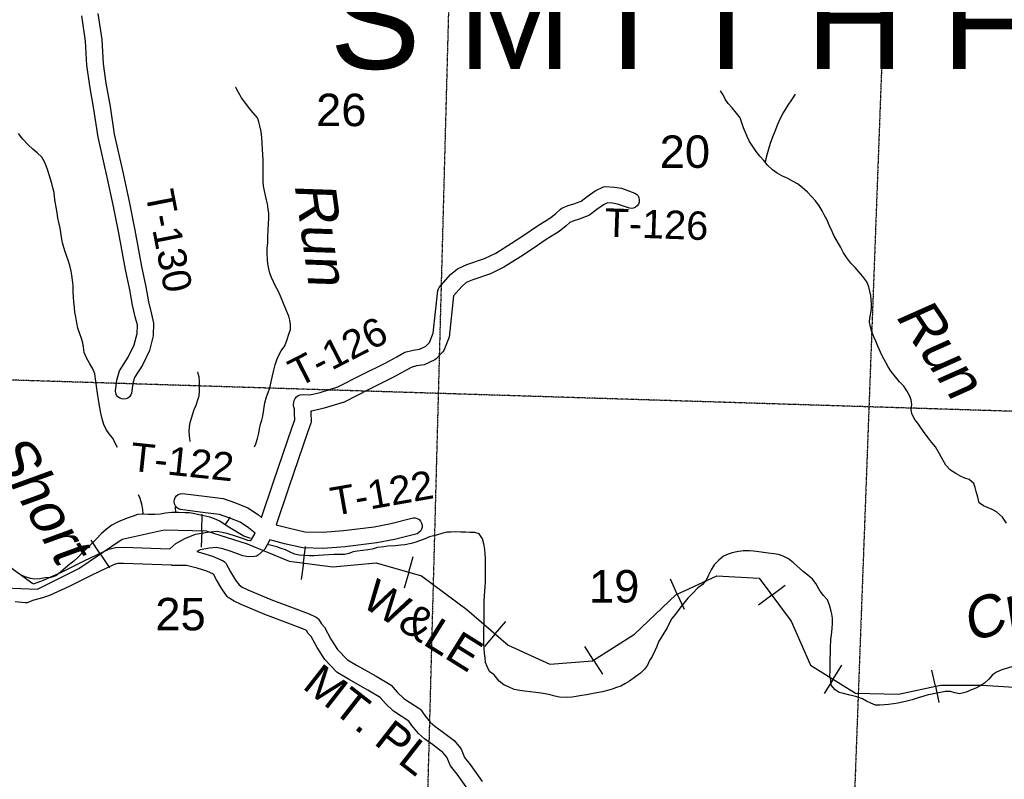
# Model space of a CAD drawing. Header units: feet. Extents: x -155 to 2562643, y -56 to 364810.
# Tile 5 of 121: x 2458475 to 2470608, y 200332 to 209694. Entities that reach past the tile are written whole.
import ezdxf
from ezdxf.enums import TextEntityAlignment as Align

# ---------------------------------------------------------------- set-up
doc = ezdxf.new("R2010")
doc.units = ezdxf.units.FT
doc.header["$MEASUREMENT"] = 0
doc.linetypes.add('HIDDEN2', pattern=[0.1875, 0.125, -0.0625])
doc.linetypes.add('water', pattern=[0])
for name, color, linetype in [('COUNTY-RD', 7, 'Continuous'), ('CR-TEXT', 7, 'Continuous'), ('HTEXT', 3, 'Continuous'), ('RAILROAD', 6, 'Continuous'), ('SECTION', 8, 'HIDDEN2'), ('SECTION-TEXT', 8, 'Continuous'), ('TR-TEXT', 6, 'Continuous'), ('TWP-RD', 6, 'Continuous'), ('WATER-TEXT', 1, 'Continuous'), ('WATERWAY', 14, 'water')]:
    doc.layers.add(name, color=color, linetype=linetype)
doc.styles.add('ARIAL', font='arial.ttf')

msp = doc.modelspace()

# ---------------------------------------------------------------- linework, layer by layer
at = {"layer": 'COUNTY-RD'}
for points in [[(2458643.84, 202739.89), (2458768.34, 202784.24), (2458996.68, 202888.64), (2459267.36, 203024.08), (2459572.95, 203169.24), (2459656.18, 203189.19), (2459753.87, 203193.39), (2460326.23, 203170.31)], [(2460656.07, 203141.18), (2460716.86, 203124.6), (2460850.12, 203082.73), (2460981.78, 203026.36), (2460999.75, 203013.39), (2461014.43, 202996.82), (2461072.97, 202890.77), (2461133.87, 202786.74), (2461177.41, 202726.64), (2461216.58, 202701.44), (2461287.73, 202668.25), (2461570.31, 202546.59), (2462040.21, 202370.26), (2462128.91, 202330.06), (2462145.04, 202318.46), (2462158.56, 202303.92), (2462192.19, 202249.23), (2462230.76, 202205.67), (2462310.98, 202057.75), (2462392.16, 201932.09), (2462514.44, 201804.99), (2462625.15, 201740.32), (2462866.04, 201603.92), (2463039.47, 201499.97), (2463051.35, 201490.09), (2463124.94, 201406.64), (2463206.62, 201329.31), (2463405.48, 201200.06), (2463419.51, 201186.42), (2463467.81, 201116.47), (2463534.11, 201036.29), (2463589.54, 200985.98), (2463679.1, 200922.01), (2463829.4, 200808.27), (2463906.83, 200714.6), (2463914.32, 200702.31), (2463958.07, 200599.89), (2464025.2, 200513.33), (2464172.06, 200306.61)], [(2464005.1, 200196.29), (2463864.58, 200394.08), (2463784.25, 200497.66), (2463738.9, 200603.85), (2463690.11, 200662.87), (2463560.61, 200760.87), (2463463.78, 200830.02), (2463389.09, 200897.81), (2463308.15, 200995.71), (2463271.72, 201048.47), (2463082.35, 201171.55), (2462980.9, 201267.6), (2462916.72, 201340.37), (2462765.34, 201431.1), (2462525.44, 201566.94), (2462395.6, 201642.79), (2462384.74, 201651.34), (2462234.64, 201807.35), (2462138.82, 201955.67), (2462065.86, 202090.22), (2462030.93, 202129.66), (2462009.43, 202164.63), (2461963.72, 202185.34), (2461495.59, 202361.01), (2461205.88, 202485.74), (2461119.76, 202525.92), (2461045.52, 202573.68), (2461031.96, 202586.51), (2460966.19, 202677.3), (2460899.09, 202791.91), (2460861.29, 202860.39), (2460780.61, 202894.93), (2460660.54, 202932.66), (2460530.48, 202968.14), (2460375.58, 202968.67), (2460374.19, 202968.34), (2460373.71, 202968.35), (2460373.25, 202968.25), (2460361.64, 202968.71), (2460350.62, 202968.75), (2460349.27, 202969.12), (2460347.87, 202969.16), (2460347.45, 202969.29), (2459754.12, 202993.21), (2459684.04, 202990.21), (2459639.89, 202979.62), (2459355.02, 202844.3), (2459083.03, 202708.2), (2458843.61, 202598.74), (2458757.66, 202568.12), (2458649.95, 202540.82), (2458645.7, 202538.93), (2458643.48, 202538.58), (2458567.22, 202508.69), (2458543.83, 202505.43), (2458421.02, 202517.32)]]:
    msp.add_lwpolyline(points, dxfattribs=at)
at = {"layer": 'RAILROAD'}
for p, q in [((2460718.65, 203395.88), (2460724.11, 203598.71)), ((2460718.65, 203395.88), (2460713.12, 203190.96)), ((2459467.74, 203109.7), (2459353.94, 203277.68)), ((2461970.49, 202999.09), (2461996.69, 203200.3)), ((2459467.74, 203109.7), (2459582.72, 202939.98)), ((2461970.49, 202999.09), (2461944.01, 202795.81)), ((2463268.6, 202882.9), (2463325.23, 203077.74)), ((2463268.6, 202882.9), (2463211.39, 202686.05)), ((2466578.86, 202613.01), (2466493.34, 202797.01)), ((2467743.5, 202601.41), (2467906.18, 202722.67)), ((2466578.86, 202613.01), (2466665.27, 202427.11)), ((2467743.5, 202601.41), (2467579.13, 202478.9)), ((2464334.75, 202123.47), (2464466.69, 202277.62)), ((2464334.75, 202123.47), (2464201.45, 201967.73)), ((2465547.92, 201799.05), (2465438.82, 201970.12)), ((2465547.92, 201799.05), (2465658.16, 201626.21)), ((2468499.36, 201564.93), (2468607.21, 201736.79)), ((2469759.29, 201477.62), (2469716.52, 201675.96)), ((2468499.36, 201564.93), (2468390.4, 201391.29)), ((2469759.29, 201477.62), (2469802.51, 201277.23))]:
    msp.add_line(p, q, dxfattribs=at)
at = {"layer": 'RAILROAD', "const_width": 0.08}
msp.add_lwpolyline([(2458180.54, 202695.31), (2458694.75, 202675.28), (2459204.96, 202931.68), (2459737.18, 203292.24), (2460253.39, 203408.42), (2460773.61, 203394.4), (2461277.81, 203234.15), (2461796.03, 203021.82), (2462334.25, 202951.71), (2462866.47, 202999.78), (2463424.7, 202837.53), (2463984.93, 202422.88), (2464495.14, 201986.2), (2465007.35, 201749.83), (2465533.56, 201789.89), (2466051.78, 202120.41), (2466561.99, 202605.17), (2467066.19, 202839.53), (2467588.41, 202809.49), (2467982.57, 202280.66), (2468220.67, 201739.82), (2468772.89, 201393.28), (2469303.11, 201379.25), (2469823.33, 201491.43), (2470333.54, 201493.43), (2470859.75, 201459.38)], dxfattribs=at)
at = {"layer": 'RAILROAD'}
msp.add_lwpolyline([(2458180.54, 202695.31), (2458694.75, 202675.28), (2459204.96, 202931.68), (2459737.18, 203292.24), (2460253.39, 203408.42), (2460773.61, 203394.4), (2461277.81, 203234.15), (2461796.03, 203021.82), (2462334.25, 202951.71), (2462866.47, 202999.78), (2463424.7, 202837.53), (2463984.93, 202422.88), (2464495.14, 201986.2), (2465007.35, 201749.83), (2465533.56, 201789.89), (2466051.78, 202120.41), (2466561.99, 202605.17), (2467066.19, 202839.53), (2467588.41, 202809.49), (2467982.57, 202280.66), (2468220.67, 201739.82), (2468772.89, 201393.28), (2469303.11, 201379.25), (2469823.33, 201491.43), (2470333.54, 201493.43), (2470859.75, 201459.38)], dxfattribs=at)
msp.add_lwpolyline([(2458180.54, 202695.31), (2458694.75, 202675.28), (2459204.96, 202931.68), (2459737.18, 203292.24), (2460253.39, 203408.42), (2460773.61, 203394.4), (2461277.81, 203234.15), (2461796.03, 203021.82), (2462334.25, 202951.71), (2462866.47, 202999.78), (2463424.7, 202837.53), (2463984.93, 202422.88), (2464495.14, 201986.2), (2465007.35, 201749.83), (2465533.56, 201789.89), (2466051.78, 202120.41), (2466561.99, 202605.17), (2467066.19, 202839.53), (2467588.41, 202809.49), (2467982.57, 202280.66), (2468220.67, 201739.82), (2468772.89, 201393.28), (2469303.11, 201379.25), (2469823.33, 201491.43), (2470333.54, 201493.43), (2470859.75, 201459.38)], dxfattribs=at)
at = {"layer": 'SECTION'}
msp.add_line((2463491.22, 199639.91), (2465228.19, 264625.57), dxfattribs=at)
for points in [[(2469337.35, 215581.74), (2468739.06, 199525.06)], [(2485235.23, 204413.66), (2455655.25, 205336.56)]]:
    msp.add_lwpolyline(points, dxfattribs=at)
at = {"layer": 'TWP-RD'}
for points in [[(2459438.31, 209770.95), (2459485.96, 209449.48), (2459502.97, 209151.46), (2459534.95, 208910.64), (2459587.73, 208622.32), (2459638.49, 208281.16), (2459749.32, 207796.44), (2459826.72, 207433.84), (2459894.06, 207099.12), (2459975.39, 206651.86), (2460028.15, 206401.09), (2460062.5, 206215.59), (2460098.25, 206064.16), (2460125.74, 205955.17), (2460121.48, 205798.92), (2460072.63, 205617.89), (2459986.85, 205437.38), (2459889.61, 205282.87), (2459868.33, 205211.72), (2459854.2, 205092.68), (2459844.43, 205068.22), (2459828.68, 205047.14), (2459807.99, 205030.84), (2459783.79, 205020.45), (2459757.74, 205016.69), (2459731.59, 205019.79), (2459707.13, 205029.56), (2459686.05, 205045.31), (2459669.75, 205066), (2459659.36, 205090.2), (2459655.6, 205116.25), (2459671.77, 205252.47), (2459705.81, 205366.31), (2459811.29, 205533.91), (2459884.24, 205687.42), (2459922.2, 205828.1), (2459925.06, 205933.03), (2459903.95, 206016.72), (2459866.74, 206174.38), (2459831.93, 206362.29), (2459779.11, 206613.37), (2459697.62, 207061.5), (2459630.88, 207393.24), (2459554.02, 207753.28), (2459441.81, 208244.09), (2459390.39, 208589.59), (2459337.33, 208879.46), (2459303.73, 209132.57), (2459286.8, 209429.07), (2459240.41, 209742.06)], [(2461285.07, 203678.8), (2461415.92, 203590.27), (2461455.94, 203557.57), (2461601.47, 203996.99), (2461831.45, 204672.13), (2461864.93, 204764), (2461863.12, 204839.45), (2461859.52, 204894.44), (2461851.03, 204934.3), (2461850.48, 204952.24), (2461857.7, 205000.47), (2461868.45, 205024.93), (2461885.23, 205045.7), (2461906.9, 205061.35), (2461931.9, 205070.76), (2461975.36, 205074.87), (2462050.78, 205069.59), (2462176.09, 205098.04), (2462395.72, 205167.4), (2462686.08, 205315.61), (2462987.82, 205464.6), (2463121.06, 205538.09), (2463221.7, 205594.76), (2463324.39, 205621.55), (2463402.55, 205634.62), (2463445.13, 205653.14), (2463481.06, 205670.69), (2463524.85, 205716.29), (2463570.11, 205830.36), (2463627.92, 206355.64), (2463634.21, 206375.07), (2463644.32, 206392.85), (2463783.92, 206551.85), (2463871.8, 206623.52), (2463984.06, 206675.73), (2464202.47, 206748.43), (2464343.31, 206817.97), (2464537.46, 206939.93), (2464689.46, 207039.92), (2464854.16, 207151.81), (2465007.67, 207246.32), (2465076.24, 207302.96), (2465138.8, 207359.73), (2465153.68, 207369.09), (2465235.69, 207402.41), (2465302.32, 207422.96), (2465394.73, 207458.8), (2465467.35, 207516.19), (2465567.7, 207584.7), (2465667.96, 207634.29), (2465694.71, 207639.4), (2465806.22, 207630.24), (2465891.19, 207616.31), (2466056.2, 207557.04), (2466077.83, 207542.03), (2466094.84, 207521.93), (2466106.07, 207498.11), (2466110.75, 207472.2), (2466108.56, 207445.96), (2466099.66, 207421.18), (2466084.65, 207399.55), (2466064.55, 207382.54), (2466040.73, 207371.31), (2466014.82, 207366.63), (2465988.58, 207368.82), (2465840.78, 207421.91), (2465781.81, 207431.58), (2465719.56, 207436.69), (2465668.92, 207411.64), (2465585.88, 207354.95), (2465501.05, 207287.91), (2465488.05, 207280.48), (2465368.04, 207233.94), (2465302.93, 207213.85), (2465253.55, 207193.79), (2465207.21, 207151.73), (2465124.34, 207083.28), (2464962.84, 206983.85), (2464800.61, 206873.64), (2464645.62, 206771.69), (2464441.03, 206643.17), (2464278.69, 206563.01), (2464058.06, 206489.57), (2463978.82, 206452.72), (2463923.23, 206407.39), (2463822.15, 206292.26), (2463765.95, 205781.67), (2463699.94, 205615.27), (2463689.43, 205598.93), (2463606.91, 205513), (2463592.69, 205502.63), (2463528.94, 205471.5), (2463459.79, 205441.42), (2463366.22, 205425.77), (2463297.26, 205407.78), (2463218.42, 205363.39), (2463080.44, 205287.28), (2462775.82, 205136.87), (2462471.82, 204981.7)], [(2462471.82, 204981.7), (2462228.44, 204904.84), (2462073.51, 204869.66), (2462061.63, 204868.74), (2462062.96, 204848.4), (2462065.56, 204740.56), (2462062.52, 204722.06), (2462020.09, 204605.64), (2461791.06, 203933.3), (2461636.73, 203467.31), (2461783.84, 203429.78), (2461988.65, 203382.85), (2462209.5, 203377.97), (2462463.68, 203396.41), (2462843.69, 203445.26), (2463049.34, 203483.06), (2463322.29, 203552.67), (2463348.63, 203552.35), (2463373.98, 203545.23), (2463396.62, 203531.79), (2463415.01, 203512.94), (2463427.9, 203489.98), (2463434.4, 203464.48), (2463434.08, 203438.14), (2463426.96, 203412.79), (2463413.52, 203390.15), (2463394.67, 203371.76), (2463371.71, 203358.87), (2463092.17, 203287.58), (2462874.53, 203247.58), (2462483.68, 203197.33), (2462214.54, 203177.81), (2461963.85, 203183.35), (2461736.78, 203235.38), (2461557.56, 203281.1), (2461493.92, 203168.29), (2461483.06, 203154.99), (2461412.29, 203093.59), (2461392.44, 203082.99), (2461370.71, 203077.06), (2461295.63, 203073.9), (2461226.35, 203087.58), (2461159.76, 203111.87), (2461082.45, 203138.78), (2460976.96, 203170.58), (2460897.48, 203186.61), (2460814.8, 203179.8), (2460697.83, 203158), (2460656.07, 203141.18)], [(2456316.24, 204155.07), (2456535.26, 204285.26), (2456674.87, 204380.6), (2456687.92, 204386.97), (2456832.14, 204433.01), (2456853.25, 204435.08), (2457095.79, 204407.37), (2457334.6, 204352.14), (2457350.49, 204345.43), (2457572.86, 204202.38), (2457690.81, 204085.93), (2457784.35, 203950.45), (2457849.97, 203792.08), (2458001.61, 203483.97), (2458160.35, 203242.44), (2458308.26, 202984), (2458638.02, 202744.12)], [(2460326.23, 203170.31), (2460397.35, 203237.16), (2460511.5, 203298.57), (2460641.6, 203350.96), (2460788.2, 203378.28), (2460909.27, 203388.25), (2461025.69, 203364.78), (2461144.22, 203329.05), (2461226.9, 203300.27), (2461280.32, 203280.78), (2461311.01, 203274.72), (2461316.12, 203274.94), (2461332.44, 203289.1), (2461375.35, 203365.16), (2461296.38, 203429.67), (2461190.94, 203501.01), (2461062.71, 203552.08), (2460935.18, 203597.37), (2460760.01, 203617.6), (2460454.56, 203656.49), (2460430.18, 203666.47), (2460409.24, 203682.4), (2460393.12, 203703.22), (2460382.93, 203727.52), (2460379.39, 203753.6), (2460382.71, 203779.72), (2460392.69, 203804.1), (2460408.62, 203825.04), (2460429.44, 203841.16), (2460453.74, 203851.35), (2460479.82, 203854.89), (2460784.12, 203816.14), (2460980.69, 203793.45), (2461133.21, 203739.28), (2461285.07, 203678.8)]]:
    msp.add_lwpolyline(points, dxfattribs=at)
at = {"layer": 'WATERWAY'}
for points in [[(2461366.54, 204428.9), (2461383.63, 204468.2), (2461405.34, 204532.61), (2461421, 204599), (2461430.71, 204651.29), (2461442.41, 204707.62), (2461460.19, 204757.94), (2461471.93, 204808.24), (2461479.61, 204862.53), (2461487.28, 204918.84), (2461494.98, 204971.12), (2461516.64, 205043.57), (2461536.4, 205097.93), (2461558.14, 205158.32), (2461573.77, 205228.73), (2461589.37, 205303.16), (2461605, 205373.57), (2461622.68, 205437.96), (2461644.41, 205500.36), (2461670.17, 205560.78), (2461698.01, 205611.16), (2461741.88, 205673.67), (2461771.56, 205750.18), (2461793.24, 205818.62), (2461810.98, 205874.97), (2461812.58, 205935.26), (2461804.16, 205989.47), (2461789.72, 206041.64), (2461763.13, 206103.8), (2461716.06, 206218.09), (2461689.41, 206288.28), (2461660.81, 206350.42), (2461628.21, 206408.53), (2461603.68, 206462.66), (2461579.16, 206516.78), (2461558.68, 206568.92), (2461546.22, 206625.12), (2461533.73, 206685.34), (2461527.34, 206737.55), (2461522.81, 206811.87), (2461526.42, 206874.18), (2461531.97, 206946.55), (2461533.51, 207016.89), (2461536.98, 207099.29), (2461542.46, 207181.71), (2461546.07, 207244.02), (2461543.63, 207306.29), (2461537.25, 207356.5), (2461526.74, 207422.75), (2461516.32, 207474.94), (2461505.92, 207525.12), (2461491.42, 207585.33), (2461478.95, 207643.54), (2461474.53, 207701.79), (2461474.12, 207762.07), (2461475.73, 207822.36), (2461474.77, 207965.02), (2461472.32, 208029.31), (2461467.83, 208097.61), (2461463.32, 208169.92), (2461458.82, 208240.23), (2461450.26, 208314.53), (2461435.69, 208384.79), (2461421.26, 208434.95), (2461404.82, 208485.1), (2461352.07, 208545.11), (2461305.41, 208599.12), (2461248.53, 208675.18), (2461207.89, 208731.24), (2461169.21, 208795.34), (2461136.58, 208857.46), (2461135.55, 208859.69)], [(2470634.45, 203487.11), (2470585.63, 203561.2), (2470510.69, 203629.14), (2470460.17, 203657.01), (2470409.7, 203678.85), (2470351.16, 203702.66), (2470300.57, 203740.58), (2470284, 203810.82), (2470263.42, 203877.03), (2470251, 203927.2), (2470232.53, 203979.35), (2470175.84, 204027.28), (2470121.36, 204045.08), (2470066.86, 204066.91), (2470010.28, 204098.76), (2469943.55, 204142.63), (2469886.77, 204204.63), (2469854.18, 204260.72), (2469809.32, 204344.88), (2469758.43, 204429.02), (2469711.73, 204487.05), (2469673.15, 204537.08), (2469620.33, 204607.14), (2469551.21, 204707.25), (2469504.5, 204767.29), (2469467.81, 204835.43), (2469459.4, 204887.63), (2469467.02, 204951.97), (2469460.6, 205008.2), (2469438.1, 205060.32), (2469407.5, 205120.45), (2469368.87, 205176.51), (2469318.18, 205230.51), (2469267.45, 205290.53), (2469214.66, 205356.56), (2469176.01, 205416.65), (2469145.39, 205478.78), (2469108.74, 205540.88), (2469084.2, 205597.02), (2469051.5, 205669.19), (2469026.93, 205731.35), (2469000.39, 205785.47), (2468977.84, 205845.64), (2468959.3, 205907.83), (2468946.84, 205964.03), (2468950.52, 206016.29), (2468964.2, 206076.65), (2468973.84, 206138.99), (2468973.49, 206191.23), (2468962.73, 206293.65), (2468950.28, 206349.85), (2468937.86, 206400.02), (2468913.28, 206462.19), (2468864.52, 206528.25), (2468813.8, 206586.26), (2468771.18, 206638.28), (2468716.44, 206694.26), (2468667.7, 206758.31), (2468627.02, 206820.39), (2468592.35, 206886.53), (2468549.56, 206962.66), (2468512.89, 207026.77), (2468486.34, 207082.9), (2468455.65, 207155.08), (2468420.92, 207231.26), (2468390.34, 207287.36), (2468363.83, 207337.46), (2468327.18, 207399.56), (2468280.46, 207461.61), (2468237.84, 207511.63), (2468181.08, 207569.61), (2468118.29, 207627.56), (2468059.61, 207671.46), (2468005.06, 207701.32), (2467940.41, 207735.15), (2467867.69, 207770.94), (2467809.1, 207802.79), (2467752.46, 207842.69), (2467691.68, 207900.64), (2467642.98, 207956.66), (2467596.32, 208010.67), (2467549.61, 208070.71), (2467508.94, 208130.78), (2467470.28, 208192.87), (2467437.66, 208252.99), (2467419.2, 208303.13), (2467419.2, 208303.13), (2467394.67, 208359.26), (2467374.1, 208423.46), (2467351.55, 208483.63), (2467308.87, 208543.69), (2467256.11, 208605.71), (2467205.41, 208661.71), (2467168.8, 208715.77), (2467142.28, 208767.88), (2467112.16, 208818.43)], [(2467667.31, 207928.68), (2467672.99, 207984.94), (2467690.71, 208043.31), (2467706.41, 208103.67), (2467728.11, 208170.09), (2467757.77, 208248.61), (2467785.47, 208321.09), (2467819.12, 208405.66), (2467850.83, 208480.17), (2467878.64, 208534.57), (2467910.5, 208586.98), (2467946.38, 208639.41), (2467988.19, 208707.94), (2468033.78, 208776.13)], [(2459681.06, 204422.5), (2459617.64, 204541.47), (2459579.05, 204591.51), (2459542.47, 204643.56), (2459511.85, 204705.7), (2459491.26, 204773.91), (2459476.68, 204846.17), (2459464.14, 204914.43), (2459449.57, 204984.68), (2459438.98, 205062.99), (2459426.32, 205149.33), (2459413.63, 205239.69), (2459400.95, 205328.04), (2459374.35, 205392.2), (2459337.69, 205454.3), (2459298.97, 205524.43), (2459268.32, 205592.59), (2459261.84, 205656.86), (2459253.41, 205713.08), (2459236.95, 205765.24), (2459216.43, 205823.41), (2459191.81, 205891.6), (2459177.29, 205955.83), (2459164.69, 206032.12), (2459156.26, 206088.34), (2459149.84, 206144.57), (2459141.31, 206214.85), (2459136.88, 206275.11), (2459134.41, 206343.42), (2459131.9, 206415.74), (2459127.43, 206482.03), (2459116.94, 206544.27), (2459108.55, 206594.46), (2459094, 206662.7), (2459073.42, 206728.91), (2459050.87, 206789.07), (2459032.37, 206845.24), (2459001.51, 206943.54), (2458990.99, 207011.81), (2458980.52, 207072.04), (2458972.11, 207124.24), (2458957.54, 207194.49), (2458945.09, 207250.69), (2458936.6, 207314.95), (2458926.09, 207381.2), (2458913.55, 207449.46), (2458905.07, 207511.71), (2458898.7, 207561.91), (2458884.2, 207622.12), (2458871.77, 207674.3), (2458855.31, 207726.46), (2458838.83, 207782.63), (2458820.36, 207834.78), (2458801.86, 207890.95), (2458779.38, 207941.07), (2458748.79, 207999.18), (2458690.06, 208051.13), (2458637.4, 208097.07), (2458580.67, 208151.03), (2458513.75, 208223.02), (2458458.94, 208291.06)], [(2460576.18, 204496.74), (2460576.16, 204500.2), (2460567.67, 204564.46), (2460565.24, 204626.73), (2460568.93, 204676.99), (2460576.64, 204727.26), (2460592.38, 204781.6), (2460610.11, 204837.95), (2460625.88, 204888.27), (2460647.66, 204942.64), (2460671.38, 205007.06), (2460685.13, 205057.37), (2460688.8, 205109.63), (2460690.44, 205165.9), (2460689.98, 205234.22), (2460685.57, 205290.46), (2460669.1, 205344.63), (2460667.09, 205344.62)], [(2459995.83, 203600.39), (2459992.03, 203655.25), (2459979.49, 203723.5), (2459960.91, 203791.73), (2459939.68, 203837.56)], [(2461317.51, 203298.63), (2461308.97, 203302.36), (2461238.32, 203330.13), (2461187.82, 203355.99), (2461125.14, 203395.85), (2461064.51, 203431.71), (2461005.87, 203469.58), (2460939.16, 203511.44), (2460874.52, 203543.25), (2460818.04, 203561.05), (2460743.42, 203580.76), (2460682.94, 203592.5), (2460632.54, 203604.3), (2460566.04, 203614), (2460509.65, 203617.73), (2460433.12, 203621.35), (2460348.59, 203618.91), (2460272.15, 203610.48), (2460209.83, 203598.1), (2460141.4, 203595.74), (2460058.85, 203597.32), (2459984.34, 203600.95), (2459928, 203596.64), (2459871.77, 203576.26), (2459811.53, 203553.85), (2459739.25, 203525.34), (2459671.01, 203494.85), (2459608.82, 203462.38), (2459542.71, 203415.82), (2459480.7, 203357.23), (2459422.74, 203294.64), (2459302.74, 203177.47), (2459250.74, 203126.97), (2459192.79, 203064.38), (2459142.74, 203021.92), (2459092.69, 202981.48), (2459038.62, 202939), (2458974.6, 202880.4), (2458918.51, 202839.92), (2458860.28, 202817.52), (2458789.83, 202815.14), (2458723.48, 202802.74), (2458661.09, 202800.41), (2458606.69, 202808.17), (2458542.15, 202825.92), (2458483.58, 202853.75), (2458482.22, 202854.51)], [(2460397.49, 203620.32), (2460394.48, 203679.43), (2460394.42, 203689.04)], [(2461008.7, 203467.75), (2461045.78, 203522.03), (2461068.46, 203568.04)], [(2470702.77, 201717.18), (2470578.19, 201682.38), (2470513.96, 201653.91), (2470461.87, 201617.48), (2470415.92, 201564.99), (2470363.91, 201516.5), (2470309.79, 201482.06), (2470255.62, 201453.65), (2470205.43, 201433.3), (2470137.18, 201404.81), (2470056.78, 201386.31), (2469998.34, 201396.06), (2469943.86, 201413.86), (2469881.46, 201413.54), (2469821.13, 201403.18), (2469770.88, 201392.88), (2469718.6, 201382.56), (2469668.35, 201372.25), (2469616.1, 201357.92), (2469545.8, 201335.45), (2469473.48, 201312.98), (2469409.18, 201294.56), (2469354.9, 201284.23), (2469296.61, 201269.87), (2469242.32, 201261.55), (2469181.97, 201255.21), (2469131.67, 201250.93), (2469075.33, 201246.62), (2469020.98, 201246.34), (2468964.46, 201268.15), (2468911.95, 201294), (2468859.4, 201323.87), (2468792.8, 201349.65), (2468740.39, 201359.43), (2468689.98, 201371.23), (2468625.43, 201390.99), (2468575.02, 201402.78), (2468524.48, 201434.67), (2468475.79, 201490.68), (2468469.33, 201552.94), (2468458.9, 201607.14), (2468462.54, 201663.42), (2468462.15, 201721.69), (2468461.8, 201773.94), (2468461.44, 201826.18), (2468465.06, 201886.48), (2468464.63, 201950.78), (2468471.95, 202059.32), (2468477.62, 202113.61), (2468485.14, 202192.01), (2468490.76, 202254.33), (2468492.35, 202316.63), (2468483.96, 202366.82), (2468471.53, 202419.01), (2468453.02, 202477.18), (2468428.42, 202543.37), (2468381.76, 202595.37), (2468341.12, 202651.42), (2468284.12, 202745.57), (2468245.51, 202799.63), (2468188.8, 202849.57), (2468132.17, 202889.46), (2468010.62, 203001.36), (2467949.91, 203049.28), (2467883.25, 203083.09), (2467824.75, 203100.87), (2467766.29, 203112.63), (2467697.8, 203118.3), (2467639.37, 203126.04), (2467582.95, 203133.79), (2467518.47, 203143.5), (2467468.1, 203149.27), (2467389.6, 203146.85), (2467311.16, 203136.4), (2467254.88, 203124.06), (2467204.66, 203107.72), (2467148.46, 203083.32), (2467090.43, 203030.78), (2467034.44, 202976.23), (2466996.61, 202913.75), (2466962.82, 202849.27), (2466933.06, 202784.82), (2466889.11, 202734.35), (2466831.03, 202689.85), (2466769.05, 202627.24), (2466709.08, 202564.64), (2466611.28, 202439.55), (2466555.39, 202368.93), (2466511.48, 202312.44), (2466483.64, 202262.06), (2466453.87, 202199.62), (2466453.87, 202199.62), (2466414.05, 202133.1), (2466380.18, 202080.68), (2466348.34, 202026.27), (2466324.58, 201967.87), (2466300.79, 201913.49), (2466267.01, 201847.01), (2466237.17, 201794.61), (2466209.36, 201740.21), (2466173.47, 201687.78), (2466123.46, 201641.31), (2466067.39, 201596.81), (2465991.26, 201542.17), (2465933.12, 201507.71), (2465880.95, 201481.32), (2465828.74, 201462.96), (2465774.51, 201444.6), (2465718.25, 201428.23), (2465655.96, 201411.84), (2465587.59, 201399.43), (2465523.26, 201387.04), (2465460.94, 201374.66), (2465402.62, 201364.31), (2465334.26, 201351.9), (2465277.95, 201343.58), (2465227.64, 201341.31), (2465126.97, 201342.8), (2465070.53, 201354.56), (2465010.01, 201372.33), (2464951.56, 201384.09), (2464901.16, 201393.88), (2464834.66, 201403.58), (2464764.17, 201409.24), (2464693.66, 201416.92), (2464637.24, 201424.66), (2464568.7, 201438.38), (2464498.02, 201470.16), (2464441.48, 201495.99), (2464382.79, 201541.91), (2464319.87, 201617.94), (2464265.24, 201659.85), (2464236.65, 201719.99), (2464216.16, 201772.13), (2464209.74, 201828.36), (2464201.31, 201884.58), (2464198.92, 201940.83), (2464194.36, 202019.17), (2464193.58, 202135.71), (2464195.25, 202185.96), (2464196.9, 202240.22), (2464198.52, 202298.5), (2464197.42, 202461.26), (2464198.97, 202529.58), (2464202.56, 202593.9), (2464208.22, 202650.19), (2464211.88, 202704.47), (2464213.5, 202762.75), (2464215.17, 202812.99), (2464216.79, 202871.27), (2464216.02, 202985.81), (2464213.57, 203050.09), (2464211.15, 203110.36), (2464208.75, 203168.62), (2464196.23, 203232.86), (2464177.7, 203295.05), (2464139.04, 203355.14), (2464082.54, 203374.94), (2464022.15, 203374.63), (2463967.78, 203376.36), (2463909.39, 203378.07), (2463846.97, 203379.75), (2463788.6, 203379.45), (2463738.28, 203377.18), (2463688.04, 203364.87), (2463609.69, 203340.35), (2463523.25, 203321.82), (2463459.04, 203291.35), (2463356.63, 203252.64), (2463300.38, 203236.27), (2463219.95, 203221.79), (2463169.67, 203215.51), (2463105.28, 203211.16), (2463012.72, 203204.65), (2462962.43, 203198.36), (2462883.98, 203189.92), (2462819.7, 203169.49), (2462763.4, 203159.16), (2462703.06, 203150.81), (2462634.67, 203142.42), (2462582.39, 203134.11), (2462530.17, 203115.76), (2462477.91, 203103.43), (2462417.54, 203101.11), (2462347.08, 203100.75), (2462220.29, 203096.07), (2462151.88, 203089.69), (2462099.56, 203087.41), (2462045.21, 203087.13), (2461984.79, 203090.84), (2461918.33, 203094.52), (2461861.88, 203106.28), (2461861.88, 203106.28), (2461801.3, 203134.1), (2461750.81, 203157.95), (2461698.34, 203177.77), (2461641.85, 203195.57), (2461577.33, 203211.31), (2461522.78, 203224.97)]]:
    msp.add_lwpolyline(points, dxfattribs=at)

# ---------------------------------------------------------------- texts
at = {"layer": 'CR-TEXT', "style": 'ARIAL'}
msp.add_text('MT. PL', height=400, rotation=322, dxfattribs=at).set_placement((2461869.78, 201368.33), align=Align.BOTTOM_LEFT)
at = {"layer": 'HTEXT', "style": 'ARIAL'}
msp.add_text('S M I T H F I E L D', height=1200, dxfattribs=at).set_placement((2469373.79, 209687.3), align=Align.MIDDLE_CENTER)
at = {"layer": 'RAILROAD', "style": 'ARIAL'}
msp.add_text('W&LE', height=400, rotation=328, dxfattribs=at).set_placement((2463273.09, 201957.58), align=Align.BOTTOM_CENTER)
at = {"layer": 'SECTION-TEXT', "style": 'ARIAL'}
for s, p in [('26', (2462437.84, 208261.45)), ('20', (2466671.77, 207747.08)), ('19', (2465800.93, 202390.65)), ('25', (2460456.38, 202047.58))]:
    msp.add_text(s, height=400, dxfattribs=at).set_placement(p, align=Align.BOTTOM_CENTER)
at = {"layer": 'TR-TEXT', "style": 'ARIAL'}
for s, rotation, p in [('T-130', 281, (2459917.61, 207541.74)), ('T-126', 358, (2465674.58, 206915.78)), ('T-126', 27, (2461953.39, 205063.78)), ('T-122', 354, (2459813.5, 204032.5)), ('T-122', 10, (2462357.31, 203473.9))]:
    msp.add_text(s, height=350, rotation=rotation, dxfattribs=at).set_placement(p, align=Align.BOTTOM_LEFT)
at = {"layer": 'WATER-TEXT', "style": 'ARIAL', "oblique": 10}
for s, rotation, p in [('Run', 278, (2461799.83, 207014.4)), ('Short', 300, (2458393.7, 203604.91)), ('Creek', 19, (2471112.25, 202169.72))]:
    msp.add_text(s, height=500, rotation=rotation, dxfattribs=at).set_placement(p, align=Align.BOTTOM_CENTER)
msp.add_text('Run', height=500, rotation=304, dxfattribs=at).set_placement((2470029.31, 205794.48), align=Align.TOP_CENTER)

doc.saveas('drawing.dxf')
